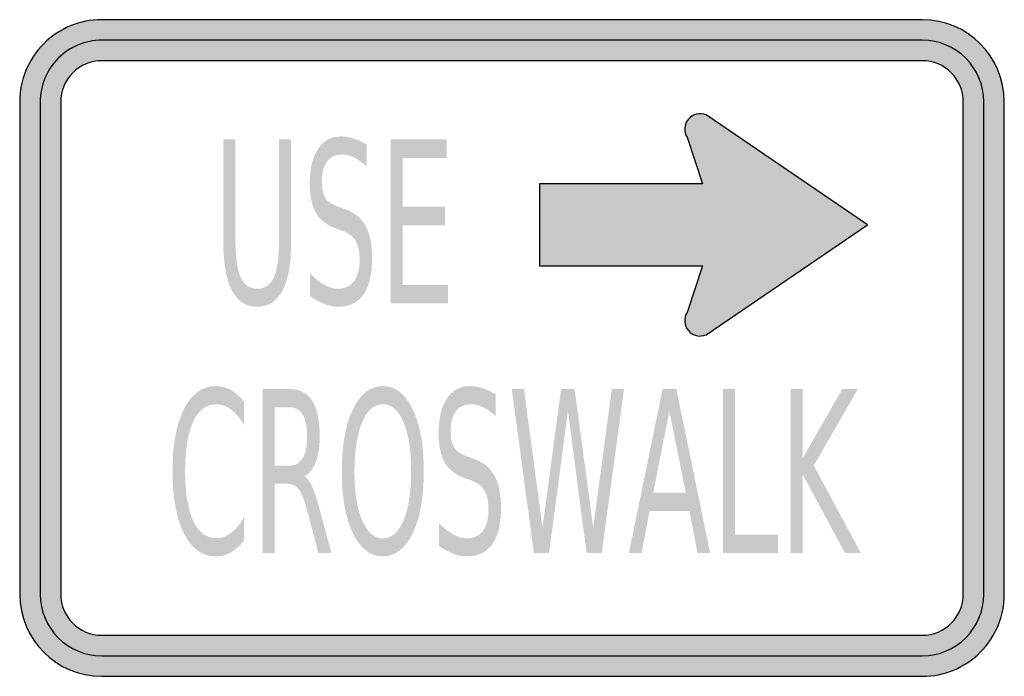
# Model space of a CAD drawing. Header units: inches. Extents: x -0.5 to 0.5, y -0.33 to 0.33.
import ezdxf

# ---------------------------------------------------------------- set-up
doc = ezdxf.new("R2010")
doc.units = ezdxf.units.IN
doc.header["$MEASUREMENT"] = 0

msp = doc.modelspace()

# ---------------------------------------------------------------- hatches: boundary and pattern name
h = msp.add_hatch(color=7)
edge = h.paths.add_edge_path()
edge.add_spline(control_points=[(0.5, 0.25), (0.5, 0.296), (0.4627, 0.3333), (0.4167, 0.3333)], knot_values=[0, 0, 0, 0, 1, 1, 1, 1], degree=3, periodic=0)
edge.add_line((0.4167, 0.3333), (-0.4167, 0.3333))
edge.add_spline(control_points=[(-0.4167, 0.3333), (-0.4388, 0.3333), (-0.46, 0.3246), (-0.4756, 0.3089), (-0.4912, 0.2933), (-0.5, 0.2721), (-0.5, 0.25)], knot_values=[0, 0, 0, 0, 1, 1, 1, 2, 2, 2, 2], degree=3, periodic=0)
edge.add_line((-0.5, 0.25), (-0.5, -0.25))
edge.add_spline(control_points=[(-0.5, -0.25), (-0.5, -0.296), (-0.4627, -0.3333), (-0.4167, -0.3333)], knot_values=[0, 0, 0, 0, 1, 1, 1, 1], degree=3, periodic=0)
edge.add_line((-0.4167, -0.3333), (0.4167, -0.3333))
edge.add_spline(control_points=[(0.4167, -0.3333), (0.4388, -0.3333), (0.46, -0.3246), (0.4756, -0.3089), (0.4912, -0.2933), (0.5, -0.2721), (0.5, -0.25)], knot_values=[0, 0, 0, 0, 1, 1, 1, 2, 2, 2, 2], degree=3, periodic=0)
edge.add_line((0.5, -0.25), (0.5, 0.25))
edge = h.paths.add_edge_path(flags=0)
edge.add_spline(control_points=[(0.4583, 0.25), (0.4583, 0.273), (0.4397, 0.2917), (0.4167, 0.2917)], knot_values=[0, 0, 0, 0, 1, 1, 1, 1], degree=3, periodic=0)
edge.add_line((0.4167, 0.2917), (-0.4167, 0.2917))
edge.add_spline(control_points=[(-0.4167, 0.2917), (-0.4277, 0.2917), (-0.4383, 0.2873), (-0.4461, 0.2795), (-0.4539, 0.2716), (-0.4583, 0.261), (-0.4583, 0.25)], knot_values=[0, 0, 0, 0, 1, 1, 1, 2, 2, 2, 2], degree=3, periodic=0)
edge.add_line((-0.4583, 0.25), (-0.4583, -0.25))
edge.add_spline(control_points=[(-0.4583, -0.25), (-0.4583, -0.273), (-0.4397, -0.2917), (-0.4167, -0.2917)], knot_values=[0, 0, 0, 0, 1, 1, 1, 1], degree=3, periodic=0)
edge.add_line((-0.4167, -0.2917), (0.4167, -0.2917))
edge.add_spline(control_points=[(0.4167, -0.2917), (0.4397, -0.2917), (0.4583, -0.273), (0.4583, -0.25)], knot_values=[0, 0, 0, 0, 1, 1, 1, 1], degree=3, periodic=0)
edge.add_line((0.4583, -0.25), (0.4583, 0.25))
h = msp.add_hatch(color=7)
edge = h.paths.add_edge_path()
edge.add_spline(control_points=[(-0.4792, -0.25), (-0.4792, -0.2845), (-0.4512, -0.3125), (-0.4167, -0.3125)], knot_values=[0, 0, 0, 0, 1, 1, 1, 1], degree=3, periodic=0)
edge.add_line((-0.4167, -0.3125), (0.4167, -0.3125))
edge.add_spline(control_points=[(0.4167, -0.3125), (0.4512, -0.3125), (0.4792, -0.2845), (0.4792, -0.25)], knot_values=[0, 0, 0, 0, 1, 1, 1, 1], degree=3, periodic=0)
edge.add_line((0.4792, -0.25), (0.4792, 0.25))
edge.add_spline(control_points=[(0.4792, 0.25), (0.4792, 0.2845), (0.4512, 0.3125), (0.4167, 0.3125)], knot_values=[0, 0, 0, 0, 1, 1, 1, 1], degree=3, periodic=0)
edge.add_line((0.4167, 0.3125), (-0.4167, 0.3125))
edge.add_spline(control_points=[(-0.4167, 0.3125), (-0.4332, 0.3125), (-0.4491, 0.3059), (-0.4609, 0.2942), (-0.4726, 0.2825), (-0.4792, 0.2666), (-0.4792, 0.25)], knot_values=[0, 0, 0, 0, 1, 1, 1, 2, 2, 2, 2], degree=3, periodic=0)
edge.add_line((-0.4792, 0.25), (-0.4792, -0.25))
edge = h.paths.add_edge_path(flags=0)
edge.add_spline(control_points=[(-0.4583, 0.25), (-0.4583, 0.261), (-0.4539, 0.2716), (-0.4461, 0.2795), (-0.4383, 0.2873), (-0.4277, 0.2917), (-0.4167, 0.2917)], knot_values=[0, 0, 0, 0, 1, 1, 1, 2, 2, 2, 2], degree=3, periodic=0)
edge.add_line((-0.4167, 0.2917), (0.4167, 0.2917))
edge.add_spline(control_points=[(0.4167, 0.2917), (0.4397, 0.2917), (0.4583, 0.273), (0.4583, 0.25)], knot_values=[0, 0, 0, 0, 1, 1, 1, 1], degree=3, periodic=0)
edge.add_line((0.4583, 0.25), (0.4583, -0.25))
edge.add_spline(control_points=[(0.4583, -0.25), (0.4583, -0.273), (0.4397, -0.2917), (0.4167, -0.2917)], knot_values=[0, 0, 0, 0, 1, 1, 1, 1], degree=3, periodic=0)
edge.add_line((0.4167, -0.2917), (-0.4167, -0.2917))
edge.add_spline(control_points=[(-0.4167, -0.2917), (-0.4397, -0.2917), (-0.4583, -0.273), (-0.4583, -0.25)], knot_values=[0, 0, 0, 0, 1, 1, 1, 1], degree=3, periodic=0)
edge.add_line((-0.4583, -0.25), (-0.4583, 0.25))
h = msp.add_hatch(color=7)
edge = h.paths.add_edge_path()
edge.add_line((0.0278, 0.1667), (0.0278, 0.0833))
edge.add_line((0.0278, 0.0833), (0.1936, 0.0833))
edge.add_line((0.1936, 0.0833), (0.1778, 0.0361))
edge.add_spline(control_points=[(0.1778, 0.0361), (0.1741, 0.0304), (0.1746, 0.0229), (0.1791, 0.0177), (0.1835, 0.0124), (0.1908, 0.0107), (0.1971, 0.0134)], knot_values=[0, 0, 0, 0, 1, 1, 1, 2, 2, 2, 2], degree=3, periodic=0)
edge.add_line((0.1971, 0.0134), (0.3611, 0.125))
edge.add_line((0.3611, 0.125), (0.1971, 0.2366))
edge.add_spline(control_points=[(0.1971, 0.2366), (0.1908, 0.2393), (0.1835, 0.2376), (0.1791, 0.2323), (0.1746, 0.2271), (0.1741, 0.2196), (0.1778, 0.2139)], knot_values=[0, 0, 0, 0, 1, 1, 1, 2, 2, 2, 2], degree=3, periodic=0)
edge.add_line((0.1778, 0.2139), (0.1936, 0.1667))
edge.add_line((0.1936, 0.1667), (0.0278, 0.1667))
h = msp.add_hatch(color=7)
edge = h.paths.add_edge_path()
edge.add_line((-0.2932, 0.2118), (-0.2809, 0.2118))
edge.add_line((-0.2809, 0.2118), (-0.2809, 0.1106))
edge.add_spline(control_points=[(-0.2809, 0.1106), (-0.2809, 0.0927), (-0.2792, 0.0798), (-0.2757, 0.072), (-0.2722, 0.0641), (-0.2665, 0.0602), (-0.2587, 0.0602), (-0.2509, 0.0602), (-0.2452, 0.0641), (-0.2417, 0.072), (-0.2383, 0.0798), (-0.2365, 0.0927), (-0.2365, 0.1106)], knot_values=[0, 0, 0, 0, 1, 1, 1, 2, 2, 2, 3, 3, 3, 4, 4, 4, 4], degree=3, periodic=0)
edge.add_line((-0.2365, 0.1106), (-0.2365, 0.2118))
edge.add_line((-0.2365, 0.2118), (-0.2243, 0.2118))
edge.add_line((-0.2243, 0.2118), (-0.2243, 0.1078))
edge.add_spline(control_points=[(-0.2243, 0.1078), (-0.2243, 0.086), (-0.2272, 0.0696), (-0.233, 0.0585), (-0.2388, 0.0475), (-0.2473, 0.0419), (-0.2587, 0.0419), (-0.2701, 0.0419), (-0.2787, 0.0475), (-0.2845, 0.0585), (-0.2903, 0.0696), (-0.2932, 0.086), (-0.2932, 0.1078)], knot_values=[0, 0, 0, 0, 1, 1, 1, 2, 2, 2, 3, 3, 3, 4, 4, 4, 4], degree=3, periodic=0)
edge.add_line((-0.2932, 0.1078), (-0.2932, 0.2118))
h = msp.add_hatch(color=7)
edge = h.paths.add_edge_path()
edge.add_line((-0.1475, 0.2063), (-0.1475, 0.1844))
edge.add_spline(control_points=[(-0.1475, 0.1844), (-0.1521, 0.1884), (-0.1565, 0.1915), (-0.1606, 0.1935), (-0.1647, 0.1955), (-0.1686, 0.1965), (-0.1724, 0.1965), (-0.1791, 0.1965), (-0.1842, 0.1941), (-0.1878, 0.1894), (-0.1914, 0.1846), (-0.1932, 0.1778), (-0.1932, 0.1691), (-0.1932, 0.1617), (-0.192, 0.1561), (-0.1896, 0.1524), (-0.1872, 0.1486), (-0.1827, 0.1456), (-0.176, 0.1433)], knot_values=[0, 0, 0, 0, 1, 1, 1, 2, 2, 2, 3, 3, 3, 4, 4, 4, 5, 5, 5, 6, 6, 6, 6], degree=3, periodic=0)
edge.add_line((-0.176, 0.1433), (-0.1687, 0.1405))
edge.add_spline(control_points=[(-0.1687, 0.1405), (-0.1596, 0.1373), (-0.1529, 0.1316), (-0.1485, 0.1236), (-0.1442, 0.1155), (-0.1421, 0.1047), (-0.1421, 0.0911), (-0.1421, 0.075), (-0.145, 0.0628), (-0.1508, 0.0544), (-0.1566, 0.0461), (-0.1652, 0.0419), (-0.1765, 0.0419), (-0.1808, 0.0419), (-0.1853, 0.0428), (-0.1901, 0.0446), (-0.1949, 0.0464), (-0.1999, 0.049), (-0.205, 0.0525)], knot_values=[0, 0, 0, 0, 1, 1, 1, 2, 2, 2, 3, 3, 3, 4, 4, 4, 5, 5, 5, 6, 6, 6, 6], degree=3, periodic=0)
edge.add_line((-0.205, 0.0525), (-0.205, 0.0757))
edge.add_spline(control_points=[(-0.205, 0.0757), (-0.2001, 0.0706), (-0.1952, 0.0667), (-0.1905, 0.0641), (-0.1858, 0.0615), (-0.1811, 0.0602), (-0.1765, 0.0602), (-0.1696, 0.0602), (-0.1642, 0.0628), (-0.1604, 0.0678), (-0.1566, 0.0729), (-0.1547, 0.0801), (-0.1547, 0.0895), (-0.1547, 0.0977), (-0.1561, 0.1041), (-0.1588, 0.1087), (-0.1615, 0.1133), (-0.166, 0.1167), (-0.1722, 0.1191)], knot_values=[0, 0, 0, 0, 1, 1, 1, 2, 2, 2, 3, 3, 3, 4, 4, 4, 5, 5, 5, 6, 6, 6, 6], degree=3, periodic=0)
edge.add_line((-0.1722, 0.1191), (-0.1796, 0.1217))
edge.add_spline(control_points=[(-0.1796, 0.1217), (-0.1887, 0.1251), (-0.1953, 0.1303), (-0.1993, 0.1375), (-0.2034, 0.1446), (-0.2054, 0.1546), (-0.2054, 0.1673), (-0.2054, 0.182), (-0.2026, 0.1936), (-0.197, 0.2021), (-0.1914, 0.2106), (-0.1836, 0.2148), (-0.1738, 0.2148), (-0.1696, 0.2148), (-0.1653, 0.2141), (-0.1609, 0.2127), (-0.1565, 0.2113), (-0.1521, 0.2092), (-0.1475, 0.2063)], knot_values=[0, 0, 0, 0, 1, 1, 1, 2, 2, 2, 3, 3, 3, 4, 4, 4, 5, 5, 5, 6, 6, 6, 6], degree=3, periodic=0)
for points in [[(-0.1231, 0.2118), (-0.0662, 0.2118), (-0.0662, 0.1928), (-0.1109, 0.1928), (-0.1109, 0.1435), (-0.068, 0.1435), (-0.068, 0.1245), (-0.1109, 0.1245), (-0.1109, 0.0641), (-0.0651, 0.0641), (-0.0651, 0.0452), (-0.1231, 0.0452), (-0.1231, 0.2118)], [(-0.0002, -0.0417), (0.0121, -0.0417), (0.031, -0.1825), (0.0499, -0.0417), (0.0635, -0.0417), (0.0825, -0.1825), (0.1014, -0.0417), (0.1137, -0.0417), (0.0911, -0.2083), (0.0758, -0.2083), (0.0568, -0.0637), (0.0376, -0.2083), (0.0223, -0.2083), (-0.0002, -0.0417)], [(0.2142, -0.0417), (0.2264, -0.0417), (0.2264, -0.1894), (0.2702, -0.1894), (0.2702, -0.2083), (0.2142, -0.2083), (0.2142, -0.0417)], [(0.283, -0.0417), (0.2951, -0.0417), (0.2951, -0.1121), (0.3355, -0.0417), (0.3512, -0.0417), (0.3065, -0.1194), (0.3544, -0.2083), (0.3383, -0.2083), (0.2951, -0.1281), (0.2951, -0.2083), (0.283, -0.2083), (0.283, -0.0417)]]:
    msp.add_hatch(color=7).paths.add_polyline_path(points)
h = msp.add_hatch(color=7)
edge = h.paths.add_edge_path()
edge.add_line((-0.2722, -0.0545), (-0.2722, -0.0783))
edge.add_spline(control_points=[(-0.2722, -0.0783), (-0.2763, -0.0712), (-0.2807, -0.0659), (-0.2854, -0.0624), (-0.29, -0.0589), (-0.2949, -0.0572), (-0.3002, -0.0572), (-0.3104, -0.0572), (-0.3183, -0.063), (-0.3238, -0.0747), (-0.3292, -0.0863), (-0.332, -0.1031), (-0.332, -0.1252), (-0.332, -0.1471), (-0.3292, -0.1639), (-0.3238, -0.1756), (-0.3183, -0.1872), (-0.3104, -0.193), (-0.3002, -0.193), (-0.2949, -0.193), (-0.29, -0.1913), (-0.2854, -0.1878), (-0.2807, -0.1843), (-0.2763, -0.179), (-0.2722, -0.1719)], knot_values=[0, 0, 0, 0, 1, 1, 1, 2, 2, 2, 3, 3, 3, 4, 4, 4, 5, 5, 5, 6, 6, 6, 7, 7, 7, 8, 8, 8, 8], degree=3, periodic=0)
edge.add_line((-0.2722, -0.1719), (-0.2722, -0.1955))
edge.add_spline(control_points=[(-0.2722, -0.1955), (-0.2765, -0.2009), (-0.281, -0.2049), (-0.2858, -0.2076), (-0.2905, -0.2102), (-0.2956, -0.2116), (-0.3008, -0.2116), (-0.3145, -0.2116), (-0.3252, -0.2039), (-0.3331, -0.1884), (-0.3409, -0.173), (-0.3448, -0.1519), (-0.3448, -0.1252), (-0.3448, -0.0984), (-0.3409, -0.0773), (-0.3331, -0.0618), (-0.3252, -0.0464), (-0.3145, -0.0387), (-0.3008, -0.0387), (-0.2955, -0.0387), (-0.2904, -0.04), (-0.2856, -0.0426), (-0.2809, -0.0453), (-0.2764, -0.0492), (-0.2722, -0.0545)], knot_values=[0, 0, 0, 0, 1, 1, 1, 2, 2, 2, 3, 3, 3, 4, 4, 4, 5, 5, 5, 6, 6, 6, 7, 7, 7, 8, 8, 8, 8], degree=3, periodic=0)
h = msp.add_hatch(color=7)
edge = h.paths.add_edge_path()
edge.add_spline(control_points=[(-0.1312, -0.0387), (-0.1185, -0.0387), (-0.1085, -0.0465), (-0.1009, -0.0622), (-0.0934, -0.0778), (-0.0896, -0.0988), (-0.0896, -0.1252), (-0.0896, -0.1514), (-0.0934, -0.1724), (-0.1009, -0.1881), (-0.1085, -0.2037), (-0.1185, -0.2116), (-0.1312, -0.2116), (-0.1438, -0.2116), (-0.1539, -0.2038), (-0.1615, -0.1881), (-0.1691, -0.1725), (-0.1728, -0.1515), (-0.1728, -0.1252), (-0.1728, -0.0988), (-0.1691, -0.0778), (-0.1615, -0.0622), (-0.1539, -0.0465), (-0.1438, -0.0387), (-0.1312, -0.0387)], knot_values=[0, 0, 0, 0, 1, 1, 1, 2, 2, 2, 3, 3, 3, 4, 4, 4, 5, 5, 5, 6, 6, 6, 7, 7, 7, 8, 8, 8, 8], degree=3, periodic=0)
edge = h.paths.add_edge_path(flags=0)
edge.add_spline(control_points=[(-0.1312, -0.057), (-0.14, -0.057), (-0.147, -0.0631), (-0.1522, -0.0753), (-0.1574, -0.0875), (-0.16, -0.1041), (-0.16, -0.1252), (-0.16, -0.1462), (-0.1574, -0.1628), (-0.1522, -0.175), (-0.147, -0.1872), (-0.14, -0.1933), (-0.1312, -0.1933), (-0.1223, -0.1933), (-0.1153, -0.1872), (-0.1101, -0.175), (-0.105, -0.1628), (-0.1024, -0.1462), (-0.1024, -0.1252), (-0.1024, -0.1041), (-0.105, -0.0875), (-0.1101, -0.0753), (-0.1153, -0.0631), (-0.1223, -0.057), (-0.1312, -0.057)], knot_values=[0, 0, 0, 0, 1, 1, 1, 2, 2, 2, 3, 3, 3, 4, 4, 4, 5, 5, 5, 6, 6, 6, 7, 7, 7, 8, 8, 8, 8], degree=3, periodic=0)
h = msp.add_hatch(color=7)
edge = h.paths.add_edge_path()
edge.add_line((-0.0166, -0.0471), (-0.0166, -0.0691))
edge.add_spline(control_points=[(-0.0166, -0.0691), (-0.0212, -0.065), (-0.0256, -0.062), (-0.0297, -0.06), (-0.0338, -0.058), (-0.0378, -0.057), (-0.0416, -0.057), (-0.0482, -0.057), (-0.0533, -0.0593), (-0.0569, -0.0641), (-0.0605, -0.0689), (-0.0623, -0.0756), (-0.0623, -0.0844), (-0.0623, -0.0918), (-0.0611, -0.0974), (-0.0587, -0.1011), (-0.0564, -0.1049), (-0.0518, -0.1079), (-0.0451, -0.1102)], knot_values=[0, 0, 0, 0, 1, 1, 1, 2, 2, 2, 3, 3, 3, 4, 4, 4, 5, 5, 5, 6, 6, 6, 6], degree=3, periodic=0)
edge.add_line((-0.0451, -0.1102), (-0.0378, -0.113))
edge.add_spline(control_points=[(-0.0378, -0.113), (-0.0287, -0.1162), (-0.022, -0.1218), (-0.0177, -0.1299), (-0.0134, -0.138), (-0.0112, -0.1488), (-0.0112, -0.1623), (-0.0112, -0.1785), (-0.0141, -0.1907), (-0.02, -0.1991), (-0.0258, -0.2074), (-0.0344, -0.2116), (-0.0456, -0.2116), (-0.0499, -0.2116), (-0.0545, -0.2107), (-0.0593, -0.2089), (-0.0641, -0.2071), (-0.069, -0.2045), (-0.0742, -0.201)], knot_values=[0, 0, 0, 0, 1, 1, 1, 2, 2, 2, 3, 3, 3, 4, 4, 4, 5, 5, 5, 6, 6, 6, 6], degree=3, periodic=0)
edge.add_line((-0.0742, -0.201), (-0.0742, -0.1777))
edge.add_spline(control_points=[(-0.0742, -0.1777), (-0.0692, -0.1829), (-0.0644, -0.1868), (-0.0596, -0.1894), (-0.0549, -0.192), (-0.0502, -0.1933), (-0.0456, -0.1933), (-0.0387, -0.1933), (-0.0334, -0.1907), (-0.0296, -0.1857), (-0.0258, -0.1806), (-0.0239, -0.1734), (-0.0239, -0.164), (-0.0239, -0.1558), (-0.0252, -0.1494), (-0.028, -0.1448), (-0.0307, -0.1402), (-0.0352, -0.1367), (-0.0414, -0.1344)], knot_values=[0, 0, 0, 0, 1, 1, 1, 2, 2, 2, 3, 3, 3, 4, 4, 4, 5, 5, 5, 6, 6, 6, 6], degree=3, periodic=0)
edge.add_line((-0.0414, -0.1344), (-0.0487, -0.1318))
edge.add_spline(control_points=[(-0.0487, -0.1318), (-0.0578, -0.1284), (-0.0644, -0.1232), (-0.0685, -0.116), (-0.0725, -0.1089), (-0.0745, -0.0989), (-0.0745, -0.0862), (-0.0745, -0.0715), (-0.0717, -0.0599), (-0.0661, -0.0514), (-0.0605, -0.0429), (-0.0528, -0.0387), (-0.043, -0.0387), (-0.0387, -0.0387), (-0.0344, -0.0394), (-0.03, -0.0408), (-0.0257, -0.0422), (-0.0212, -0.0443), (-0.0166, -0.0471)], knot_values=[0, 0, 0, 0, 1, 1, 1, 2, 2, 2, 3, 3, 3, 4, 4, 4, 5, 5, 5, 6, 6, 6, 6], degree=3, periodic=0)
h = msp.add_hatch(color=7)
edge = h.paths.add_edge_path()
edge.add_spline(control_points=[(-0.2108, -0.1302), (-0.2081, -0.1318), (-0.2056, -0.1353), (-0.2031, -0.1407), (-0.2007, -0.146), (-0.1982, -0.1534), (-0.1957, -0.1628)], knot_values=[0, 0, 0, 0, 1, 1, 1, 2, 2, 2, 2], degree=3, periodic=0)
edge.add_line((-0.1957, -0.1628), (-0.1833, -0.2083))
edge.add_line((-0.1833, -0.2083), (-0.1964, -0.2083))
edge.add_line((-0.1964, -0.2083), (-0.2079, -0.1656))
edge.add_spline(control_points=[(-0.2079, -0.1656), (-0.2109, -0.1544), (-0.2138, -0.147), (-0.2165, -0.1434), (-0.2193, -0.1397), (-0.2231, -0.1379), (-0.228, -0.1379)], knot_values=[0, 0, 0, 0, 1, 1, 1, 2, 2, 2, 2], degree=3, periodic=0)
edge.add_line((-0.228, -0.1379), (-0.2412, -0.1379))
edge.add_line((-0.2412, -0.1379), (-0.2412, -0.2083))
edge.add_line((-0.2412, -0.2083), (-0.2534, -0.2083))
edge.add_line((-0.2534, -0.2083), (-0.2534, -0.0417))
edge.add_line((-0.2534, -0.0417), (-0.226, -0.0417))
edge.add_spline(control_points=[(-0.226, -0.0417), (-0.2156, -0.0417), (-0.208, -0.0456), (-0.2029, -0.0536), (-0.1979, -0.0616), (-0.1953, -0.0736), (-0.1953, -0.0897), (-0.1953, -0.1002), (-0.1967, -0.1089), (-0.1993, -0.1158), (-0.2019, -0.1227), (-0.2057, -0.1275), (-0.2108, -0.1302)], knot_values=[0, 0, 0, 0, 1, 1, 1, 2, 2, 2, 3, 3, 3, 4, 4, 4, 4], degree=3, periodic=0)
edge = h.paths.add_edge_path(flags=0)
edge.add_line((-0.2412, -0.0602), (-0.2412, -0.1194))
edge.add_line((-0.2412, -0.1194), (-0.226, -0.1194))
edge.add_spline(control_points=[(-0.226, -0.1194), (-0.2201, -0.1194), (-0.2156, -0.1169), (-0.2126, -0.1118), (-0.2096, -0.1068), (-0.2081, -0.0994), (-0.2081, -0.0897), (-0.2081, -0.0799), (-0.2096, -0.0726), (-0.2126, -0.0676), (-0.2156, -0.0627), (-0.2201, -0.0602), (-0.226, -0.0602)], knot_values=[0, 0, 0, 0, 1, 1, 1, 2, 2, 2, 3, 3, 3, 4, 4, 4, 4], degree=3, periodic=0)
edge.add_line((-0.226, -0.0602), (-0.2412, -0.0602))
h = msp.add_hatch(color=7)
h.paths.add_polyline_path([(0.153, -0.0417), (0.1669, -0.0417), (0.2012, -0.2083), (0.1885, -0.2083), (0.1803, -0.1656), (0.1397, -0.1656), (0.1315, -0.2083), (0.1187, -0.2083), (0.153, -0.0417)])
h.paths.add_polyline_path([(0.1599, -0.0639), (0.1434, -0.1468), (0.1765, -0.1468), (0.1599, -0.0639)], flags=0)

# ---------------------------------------------------------------- linework, layer by layer
at = {"color": 7}
for points in [[(0.4167, 0.3333), (-0.4167, 0.3333)], [(0.4167, 0.3125), (-0.4167, 0.3125)], [(0.4167, 0.2917), (-0.4167, 0.2917)], [(-0.5, 0.25), (-0.5, -0.25)], [(-0.4792, 0.25), (-0.4792, -0.25)], [(-0.4583, 0.25), (-0.4583, -0.25)], [(0.4583, -0.25), (0.4583, 0.25)], [(0.4792, -0.25), (0.4792, 0.25)], [(0.5, -0.25), (0.5, 0.25)], [(0.3611, 0.125), (0.1971, 0.2366)], [(0.1778, 0.2139), (0.1936, 0.1667), (0.0278, 0.1667), (0.0278, 0.0833), (0.1936, 0.0833), (0.1778, 0.0361)], [(0.1971, 0.0134), (0.3611, 0.125)], [(-0.4167, -0.2917), (0.4167, -0.2917)], [(-0.4167, -0.3125), (0.4167, -0.3125)], [(-0.4167, -0.3333), (0.4167, -0.3333)]]:
    msp.add_lwpolyline(points, dxfattribs=at)
for points in [[(-0.4167, 0.3333), (-0.4388, 0.3333), (-0.46, 0.3246), (-0.4756, 0.3089), (-0.4912, 0.2933), (-0.5, 0.2721), (-0.5, 0.25)], [(-0.4167, 0.3125), (-0.4332, 0.3125), (-0.4491, 0.3059), (-0.4609, 0.2942), (-0.4726, 0.2825), (-0.4792, 0.2666), (-0.4792, 0.25)], [(-0.4167, 0.2917), (-0.4277, 0.2917), (-0.4383, 0.2873), (-0.4461, 0.2795), (-0.4539, 0.2716), (-0.4583, 0.261), (-0.4583, 0.25)], [(0.1971, 0.2366), (0.1908, 0.2393), (0.1835, 0.2376), (0.1791, 0.2323), (0.1746, 0.2271), (0.1741, 0.2196), (0.1778, 0.2139)], [(0.1778, 0.0361), (0.1741, 0.0304), (0.1746, 0.0229), (0.1791, 0.0177), (0.1835, 0.0124), (0.1908, 0.0107), (0.1971, 0.0134)], [(0.4167, -0.3333), (0.4388, -0.3333), (0.46, -0.3246), (0.4756, -0.3089), (0.4912, -0.2933), (0.5, -0.2721), (0.5, -0.25)]]:
    msp.add_open_spline(points, degree=3, knots=[0, 0, 0, 0, 1, 1, 1, 2, 2, 2, 2], dxfattribs=at)
for points in [[(0.5, 0.25), (0.5, 0.296), (0.4627, 0.3333), (0.4167, 0.3333)], [(0.4792, 0.25), (0.4792, 0.2845), (0.4512, 0.3125), (0.4167, 0.3125)], [(0.4583, 0.25), (0.4583, 0.273), (0.4397, 0.2917), (0.4167, 0.2917)], [(-0.5, -0.25), (-0.5, -0.296), (-0.4627, -0.3333), (-0.4167, -0.3333)], [(-0.4792, -0.25), (-0.4792, -0.2845), (-0.4512, -0.3125), (-0.4167, -0.3125)], [(-0.4583, -0.25), (-0.4583, -0.273), (-0.4397, -0.2917), (-0.4167, -0.2917)], [(0.4167, -0.3125), (0.4512, -0.3125), (0.4792, -0.2845), (0.4792, -0.25)], [(0.4167, -0.2917), (0.4397, -0.2917), (0.4583, -0.273), (0.4583, -0.25)]]:
    msp.add_open_spline(points, degree=3, dxfattribs=at)

doc.saveas('drawing.dxf')
